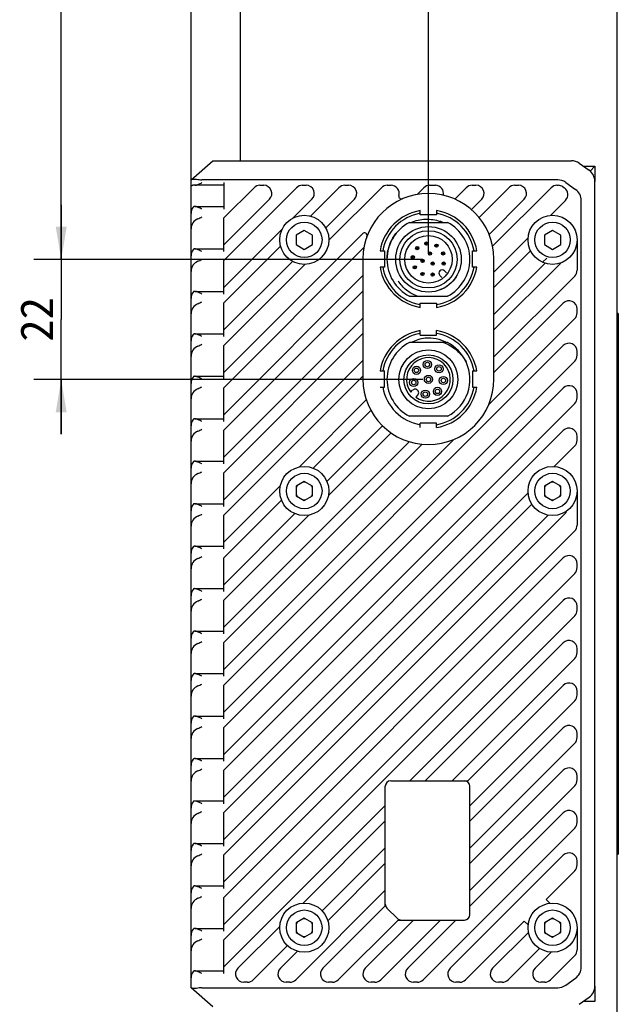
# Model space of a CAD drawing. Header units: millimetres. Extents: x 105 to 512, y 99 to 374.
# Tile 8 of 9: x 378 to 433, y 188 to 278. Entities that reach past the tile are written whole.
import ezdxf
from ezdxf.enums import TextEntityAlignment as Align

# ---------------------------------------------------------------- set-up
doc = ezdxf.new("R2010")
doc.units = ezdxf.units.MM
doc.header["$LTSCALE"] = 32.67
doc.layers.get('0').update_dxf_attribs({"linetype": 'CONTINUOUS'})
doc.layers.add('00_COMPONENTS', color=7, linetype='CONTINUOUS')
doc.layers.add('51__DRAFT_DIMS', color=7, linetype='CONTINUOUS')
doc.styles.get("Standard").update_dxf_attribs({"font": 'simfang.ttf'})
doc.dimstyles.new('DIMSTYLE_1', dxfattribs={"dimtxt": 3, "dimasz": 3, "dimexe": 2.5, "dimexo": 0.5, "dimgap": 0.75, "dimtad": 1, "dimlfac": 2, "dimdsep": 46, "dimtxsty": 'STANDARD', "dimblk": '_FILLED', "dimblk1": '_FILLED', "dimblk2": '_FILLED', "dimcen": 0.09, "dimclrt": 3, "dimazin": 2, "dimtp": 0.3, "dimtm": 0.3, "dimtfac": 1, "dimtofl": 0, "dimtmove": 0, "dimatfit": 3, "dimldrblk": '_FILLED', "dimfxl": 1, "dimtolj": 1, "dimarcsym": 0})
doc.dimstyles.new('DIMSTYLE_3', dxfattribs={"dimtxt": 3, "dimasz": 3, "dimexe": 2.5, "dimexo": 0.5, "dimgap": 0.75, "dimtad": 1, "dimlfac": 2, "dimdsep": 46, "dimtxsty": 'STANDARD', "dimblk": '_FILLED', "dimblk1": '_FILLED', "dimblk2": '_FILLED', "dimcen": 0.09, "dimclrt": 3, "dimazin": 2, "dimtp": 0.2, "dimtm": 0.2, "dimtfac": 1, "dimtofl": 0, "dimtmove": 0, "dimatfit": 3, "dimldrblk": '_FILLED', "dimfxl": 1, "dimtolj": 1, "dimarcsym": 0})
doc.dimstyles.new('DIMSTYLE_5', dxfattribs={"dimtxt": 3, "dimasz": 3, "dimexe": 2.5, "dimexo": 0.5, "dimgap": 0.75, "dimtad": 1, "dimlfac": 2, "dimdsep": 46, "dimtxsty": 'STANDARD', "dimblk": '_FILLED', "dimblk1": '_FILLED', "dimblk2": '_FILLED', "dimcen": 0.09, "dimclrt": 3, "dimazin": 2, "dimtp": 0.5, "dimtm": 0.5, "dimtfac": 1, "dimtofl": 0, "dimtmove": 0, "dimatfit": 3, "dimldrblk": '_FILLED', "dimfxl": 1, "dimtolj": 1, "dimarcsym": 0})

# ---------------------------------------------------------------- blocks, each defined once
blk = doc.blocks.new('_FILLED')
at = {"color": 0, "linetype": 'ByBlock'}
blk.add_solid([(0, 0), (-1, 0.167), (-1, -0.167)], dxfattribs=at)
blk = doc.blocks.new('*D10')
at = {"layer": '51__DRAFT_DIMS', "color": 4}
for p, q in [((393.502, 263.472), (393.502, 364.886)), ((415.252, 256.983), (415.252, 364.886)), ((393.502, 362.386), (404.377, 362.386)), ((415.252, 362.386), (404.377, 362.386))]:
    blk.add_line(p, q, dxfattribs=at)
at = {"layer": '51__DRAFT_DIMS', "color": 4, "xscale": 3, "yscale": 3, "zscale": 3, "rotation": 180}
blk.add_blockref('_FILLED', (393.502, 362.386), dxfattribs=at)
at = {"layer": '51__DRAFT_DIMS', "color": 4, "xscale": 3, "yscale": 3, "zscale": 3}
blk.add_blockref('_FILLED', (415.252, 362.386), dxfattribs=at)
at = {"layer": '51__DRAFT_DIMS', "color": 3}
blk.add_text('43.5', height=3, dxfattribs=at).set_placement((404.377, 363.136), align=Align.CENTER)
blk = doc.blocks.new('*D11')
at = {"layer": '51__DRAFT_DIMS', "color": 4}
for p, q in [((398.824, 354.283), (379.107, 354.283)), ((381.607, 354.283), (381.607, 305.383)), ((381.607, 256.483), (381.607, 305.383)), ((414.752, 256.483), (379.107, 256.483))]:
    blk.add_line(p, q, dxfattribs=at)
at = {"layer": '51__DRAFT_DIMS', "color": 4, "xscale": 3, "yscale": 3, "zscale": 3}
for p, rotation in [((381.607, 354.283), 90), ((381.607, 256.483), 270)]:
    blk.add_blockref('_FILLED', p, dxfattribs=dict(at, rotation=rotation))
at = {"layer": '51__DRAFT_DIMS', "color": 3}
blk.add_text('195.6', height=3, rotation=90, dxfattribs=at).set_placement((380.857, 305.383), align=Align.CENTER)
blk = doc.blocks.new('*D12')
at = {"layer": '51__DRAFT_DIMS', "color": 4}
for p, q in [((381.6, 256.483), (381.6, 261.483)), ((381.6, 261.483), (381.6, 250.983)), ((414.752, 256.483), (379.1, 256.483)), ((381.6, 240.483), (381.6, 250.983)), ((414.752, 245.483), (379.1, 245.483)), ((381.6, 245.483), (381.6, 240.483))]:
    blk.add_line(p, q, dxfattribs=at)
at = {"layer": '51__DRAFT_DIMS', "color": 4, "xscale": 3, "yscale": 3, "zscale": 3}
for p, rotation in [((381.6, 256.483), 270), ((381.6, 245.483), 90)]:
    blk.add_blockref('_FILLED', p, dxfattribs=dict(at, rotation=rotation))
at = {"layer": '51__DRAFT_DIMS', "color": 3}
blk.add_text('22', height=3, rotation=90, dxfattribs=at).set_placement((380.85, 250.983), align=Align.CENTER)

msp = doc.modelspace()

# ---------------------------------------------------------------- linework, layer by layer
at = {"layer": '00_COMPONENTS', "color": 7}
for p, q in [((398.0021, 348.8811), (398.0021, 265.5147)), ((432.5021, 348.8811), (432.5021, 104.6483)), ((393.5021, 263.7647), (395.5021, 265.5147)), ((395.5021, 265.5147), (428.3515, 265.5147)), ((429.0781, 265.2819), (429.9786, 264.6386)), ((429.4521, 265.0147), (430.5021, 265.0147)), ((430.5021, 265.0147), (430.5021, 263.6214)), ((393.5021, 189.7647), (393.5021, 263.7647)), ((427.1015, 263.7647), (394.5021, 263.7647)), ((396.5021, 263.5147), (396.5021, 261.0798)), ((427.8281, 263.5319), (428.7286, 262.8886)), ((430.5021, 189.908), (430.5021, 263.6214)), ((396.5021, 263.2647), (393.6483, 263.2647)), ((399.2716, 263.045), (396.5021, 260.2756)), ((403.1616, 263.045), (396.5021, 256.3856)), ((399.8019, 263.2647), (400.1554, 263.2647)), ((403.6919, 263.2647), (404.0454, 263.2647)), ((407.0516, 263.045), (404.4477, 260.4411)), ((410.9416, 263.045), (406.1268, 258.2303)), ((407.5819, 263.2647), (407.9354, 263.2647)), ((411.4719, 263.2647), (411.8254, 263.2647)), ((414.8316, 263.045), (414.21, 262.4235)), ((415.3619, 263.2647), (415.8852, 263.2647)), ((418.7216, 263.045), (417.6786, 262.0021)), ((419.2519, 263.2647), (419.6054, 263.2647)), ((422.6116, 263.045), (419.889, 260.3225)), ((426.5016, 263.045), (421.1376, 257.6811)), ((423.1419, 263.2647), (423.4954, 263.2647)), ((427.0319, 263.2647), (427.1406, 263.2647)), ((427.5708, 263.1291), (427.7148, 263.0282)), ((400.6858, 261.9844), (396.5021, 257.8007)), ((404.5758, 261.9844), (402.8662, 260.2748)), ((408.4658, 261.9844), (405.8421, 259.3607)), ((420.1358, 261.9844), (419.1916, 261.0402)), ((424.0258, 261.9844), (420.8119, 258.7705)), ((426.4381, 260.5067), (427.8149, 261.8835)), ((429.2521, 191.658), (429.2521, 261.8714)), ((393.8407, 261.3298), (396.5021, 261.3298)), ((414.5021, 260.5518), (414.5021, 260.9518)), ((416.0021, 260.9518), (416.0021, 260.5518)), ((396.5021, 257.1898), (396.5021, 260.2756)), ((413.5058, 259.8582), (416.9983, 259.8582)), ((416.0021, 260.5518), (414.5021, 260.5518)), ((401.867, 259.2756), (396.5021, 253.9107)), ((403.8771, 259.1307), (403.1271, 258.6977)), ((404.6271, 258.6977), (403.8771, 259.1307)), ((426.6271, 259.1307), (425.8771, 258.6977)), ((427.3771, 258.6977), (426.6271, 259.1307)), ((409.2032, 258.8318), (396.5021, 246.1307)), ((403.1271, 258.6977), (403.1271, 257.8317)), ((404.6271, 257.8317), (404.6271, 258.6977)), ((421.2521, 255.3207), (424.385, 258.4536)), ((425.8771, 258.6977), (425.8771, 257.8317)), ((427.3771, 257.8317), (427.3771, 258.6977)), ((428.8771, 258.2647), (428.8771, 255.4764)), ((393.8407, 257.4398), (396.5021, 257.4398)), ((401.7006, 257.6941), (396.5021, 252.4956)), ((409.3433, 257.5567), (396.5021, 244.7156)), ((403.1271, 257.8317), (403.8771, 257.3987)), ((403.8771, 257.3987), (404.6271, 257.8317)), ((410.815, 257.2647), (411.215, 257.2647)), ((411.215, 257.2647), (411.215, 255.7647)), ((419.2892, 255.7647), (419.2892, 257.2647)), ((419.2892, 257.2647), (419.6892, 257.2647)), ((424.6114, 257.2649), (421.2521, 253.9056)), ((425.8771, 257.8317), (426.6271, 257.3987)), ((426.6271, 257.3987), (427.3771, 257.8317)), ((396.5021, 253.2998), (396.5021, 256.3856)), ((402.7811, 256.2997), (396.5021, 250.0207)), ((409.2521, 256.5147), (409.2521, 245.5147)), ((421.2521, 245.5147), (421.2521, 256.5147)), ((427.3814, 256.1449), (421.2521, 250.0156)), ((403.9115, 256.015), (396.5021, 248.6056)), ((411.215, 255.7647), (410.815, 255.7647)), ((416.7193, 255.4402), (416.9161, 255.2435)), ((419.6892, 255.7647), (419.2892, 255.7647)), ((421.2521, 251.4307), (425.9427, 256.1213)), ((409.2521, 254.9907), (396.5021, 242.2407)), ((416.4918, 254.8193), (416.2951, 255.016)), ((421.2521, 247.5407), (428.6574, 254.946)), ((393.8407, 253.5498), (396.5021, 253.5498)), ((409.2521, 253.5756), (396.5021, 240.8256)), ((416.3049, 253.674), (416.3005, 253.6859)), ((418.1596, 254.0601), (418.1712, 254.0504)), ((413.5058, 253.1082), (416.9983, 253.1082)), ((396.5021, 249.4098), (396.5021, 252.4956)), ((414.5021, 252.0776), (414.5021, 252.4776)), ((414.5021, 252.4776), (416.0021, 252.4776)), ((416.0021, 252.4776), (416.0021, 252.0776)), ((427.5968, 252.4702), (421.2521, 246.1256)), ((428.8771, 251.5864), (428.8771, 251.9399)), ((409.2521, 251.1007), (396.5021, 238.3507)), ((420.7776, 243.1762), (428.6574, 251.056)), ((432.6521, 251.5145), (432.5021, 251.5145)), ((432.6521, 251.5145), (432.6521, 202.0146)), ((414.5021, 249.5518), (414.5021, 249.9518)), ((416.0021, 249.5518), (416.0021, 249.9518)), ((393.8407, 249.6598), (396.5021, 249.6598)), ((409.2521, 249.6856), (396.5021, 236.9356)), ((414.5021, 249.5518), (416.0021, 249.5518)), ((396.5021, 245.5198), (396.5021, 248.6056)), ((427.5968, 248.5802), (396.5021, 217.4856)), ((416.9983, 248.8582), (413.5058, 248.8582)), ((428.8771, 247.6964), (428.8771, 248.0499)), ((409.2521, 247.2107), (396.5021, 234.4607)), ((396.5021, 215.0107), (428.6574, 247.166)), ((410.815, 246.2647), (411.215, 246.2647)), ((411.215, 244.7647), (411.215, 246.2647)), ((419.2892, 246.2647), (419.2892, 244.7647)), ((419.2892, 246.2647), (419.6892, 246.2647)), ((393.8407, 245.7698), (396.5021, 245.7698)), ((409.2521, 245.7956), (396.5021, 233.0456)), ((396.5021, 241.6298), (396.5021, 244.7156)), ((427.5968, 244.6902), (396.5021, 213.5956)), ((410.815, 244.7647), (411.215, 244.7647)), ((413.6269, 244.3176), (413.8025, 244.4933)), ((419.2892, 244.7647), (419.6892, 244.7647)), ((403.3935, 237.4621), (409.5572, 243.6258)), ((414.2621, 244.0336), (414.0865, 243.858)), ((428.8771, 243.8064), (428.8771, 244.1599)), ((396.5021, 211.1207), (428.6574, 243.276)), ((409.9859, 242.6394), (404.7038, 237.3573)), ((393.8407, 241.8798), (396.5021, 241.8798)), ((416.9983, 242.1082), (413.5058, 242.1082)), ((396.5021, 237.7398), (396.5021, 240.8256)), ((427.5968, 240.8002), (396.5021, 209.7056)), ((405.9533, 236.1319), (411.0517, 241.2303)), ((414.5021, 241.0776), (414.5021, 241.4776)), ((416.0021, 241.4776), (414.5021, 241.4776)), ((416.0021, 241.0776), (416.0021, 241.4776)), ((396.5021, 218.9007), (417.5906, 239.9891)), ((411.8258, 240.5892), (406.089, 234.8525)), ((428.8771, 239.9164), (428.8771, 240.2699)), ((396.5021, 222.7907), (413.4905, 239.7791)), ((414.6696, 239.543), (396.5021, 221.3756)), ((426.7808, 237.5094), (428.6574, 239.386)), ((393.8407, 237.9898), (396.5021, 237.9898)), ((396.5021, 233.8498), (396.5021, 236.9356)), ((396.5021, 230.5707), (401.6797, 235.7483)), ((403.8771, 236.1307), (403.1271, 235.6977)), ((403.1271, 235.6977), (403.1271, 234.8317)), ((404.6271, 235.6977), (403.8771, 236.1307)), ((404.6271, 234.8317), (404.6271, 235.6977)), ((426.6271, 236.1307), (425.8771, 235.6977)), ((425.8771, 235.6977), (425.8771, 234.8317)), ((427.3771, 235.6977), (426.6271, 236.1307)), ((427.3771, 234.8317), (427.3771, 235.6977)), ((396.5021, 207.2307), (424.3824, 235.1109)), ((403.1271, 234.8317), (403.8771, 234.3987)), ((403.8771, 234.3987), (404.6271, 234.8317)), ((425.8771, 234.8317), (426.6271, 234.3987)), ((426.6271, 234.3987), (427.3771, 234.8317)), ((428.8771, 235.2647), (428.8771, 232.1364)), ((393.8407, 234.0998), (396.5021, 234.0998)), ((401.7845, 234.438), (396.5021, 229.1556)), ((424.7345, 234.0479), (396.5021, 205.8156)), ((427.8332, 233.2566), (396.5021, 201.9256)), ((396.5021, 226.6807), (403.0099, 233.1885)), ((396.5021, 203.3407), (426.2143, 233.0529)), ((404.2893, 233.0528), (396.5021, 225.2656)), ((396.5021, 229.9598), (396.5021, 233.0456)), ((427.8332, 233.3652), (427.8332, 233.2566)), ((396.5021, 199.4507), (428.6574, 231.606)), ((393.8407, 230.2098), (396.5021, 230.2098)), ((396.5021, 226.0698), (396.5021, 229.1556)), ((427.5968, 229.1302), (396.5021, 198.0356)), ((428.8771, 228.2464), (428.8771, 228.5999)), ((396.5021, 195.5607), (428.6574, 227.716)), ((393.8407, 226.3198), (396.5021, 226.3198)), ((396.5021, 222.1798), (396.5021, 225.2656)), ((427.5968, 225.2402), (396.5021, 194.1456)), ((428.8771, 224.3564), (428.8771, 224.7099)), ((413.5461, 208.7147), (428.6574, 223.826)), ((393.8407, 222.4298), (396.5021, 222.4298)), ((396.5021, 218.2898), (396.5021, 221.3756)), ((427.5968, 221.3502), (414.9612, 208.7147)), ((428.8771, 220.4664), (428.8771, 220.8199)), ((417.4361, 208.7147), (428.6574, 219.936)), ((393.8407, 218.5398), (396.5021, 218.5398)), ((396.5021, 214.3998), (396.5021, 217.4856)), ((418.8512, 208.7147), (427.5968, 217.4602)), ((428.8771, 216.5764), (428.8771, 216.9299)), ((419.0521, 206.4407), (428.6574, 216.046)), ((393.8407, 214.6498), (396.5021, 214.6498)), ((396.5021, 210.5098), (396.5021, 213.5956)), ((427.5968, 213.5702), (419.0521, 205.0256)), ((428.8771, 212.6864), (428.8771, 213.0399)), ((419.0521, 202.5507), (428.6574, 212.156)), ((393.8407, 210.7598), (396.5021, 210.7598)), ((396.5021, 206.6198), (396.5021, 209.7056)), ((427.5968, 209.6802), (419.0521, 201.1356)), ((411.8021, 208.7147), (418.8512, 208.7147)), ((428.8771, 208.7964), (428.8771, 209.1499)), ((411.3021, 197.2756), (411.3021, 208.2147)), ((419.0521, 198.6607), (428.6574, 208.266)), ((419.0521, 196.4647), (419.0521, 208.2147)), ((393.8407, 206.8698), (396.5021, 206.8698)), ((396.5021, 191.6707), (411.3021, 206.4707)), ((396.5021, 202.7298), (396.5021, 205.8156)), ((419.0521, 197.2456), (427.5968, 205.7902)), ((411.3021, 205.0556), (403.7581, 197.5115)), ((428.8771, 204.9064), (428.8771, 205.2599)), ((414.7658, 190.4844), (428.6574, 204.376)), ((393.8407, 202.9798), (396.5021, 202.9798)), ((405.5217, 196.8002), (411.3021, 202.5807)), ((396.5021, 198.8398), (396.5021, 201.9256)), ((406.0358, 195.8992), (411.3021, 201.1656)), ((417.2416, 191.545), (427.5968, 201.9002)), ((428.8771, 201.0164), (428.8771, 201.3699)), ((432.5021, 202.0146), (432.6521, 202.0146)), ((426.026, 197.8546), (428.6574, 200.486)), ((393.8407, 199.0898), (396.5021, 199.0898)), ((403.0958, 190.4844), (411.3021, 198.6907)), ((396.5021, 194.9498), (396.5021, 198.0356)), ((426.3795, 197.501), (426.026, 197.8546)), ((411.3021, 197.2756), (405.5716, 191.545)), ((412.4056, 196.1111), (411.4485, 197.0682)), ((403.8771, 196.1307), (403.1271, 195.6977)), ((404.6271, 195.6977), (403.8771, 196.1307)), ((406.9858, 190.4844), (412.4661, 195.9647)), ((413.8812, 195.9647), (409.4616, 191.545)), ((410.8758, 190.4844), (416.3561, 195.9647)), ((412.4661, 195.9647), (418.5521, 195.9647)), ((413.3516, 191.545), (417.7712, 195.9647)), ((418.6558, 190.4844), (424.0372, 195.8658)), ((424.0372, 195.8658), (424.3908, 195.5122)), ((426.6271, 196.1307), (425.8771, 195.6977)), ((427.3771, 195.6977), (426.6271, 196.1307)), ((393.8407, 195.1998), (396.5021, 195.1998)), ((397.7916, 191.545), (401.6302, 195.3837)), ((403.1271, 195.6977), (403.1271, 194.8317)), ((403.1271, 194.8317), (403.8771, 194.3987)), ((403.8771, 194.3987), (404.6271, 194.8317)), ((404.6271, 194.8317), (404.6271, 195.6977)), ((421.1316, 191.545), (424.419, 194.8325)), ((425.8771, 195.6977), (425.8771, 194.8317)), ((425.8771, 194.8317), (426.6271, 194.3987)), ((426.6271, 194.3987), (427.3771, 194.8317)), ((427.3771, 194.8317), (427.3771, 195.6977)), ((428.8771, 195.2647), (428.8771, 193.2364)), ((396.5021, 191.0598), (396.5021, 194.1456)), ((399.2058, 190.4844), (402.3415, 193.6201)), ((403.2426, 193.106), (401.6816, 191.545)), ((422.5458, 190.4844), (425.4245, 193.3631)), ((425.0216, 191.545), (426.4951, 193.0186)), ((426.4358, 190.4844), (428.6574, 192.706)), ((393.8407, 191.3098), (396.5021, 191.3098)), ((427.8281, 189.9975), (428.7286, 190.6408)), ((395.5021, 188.0147), (393.5021, 189.7647)), ((394.5021, 189.7647), (427.1015, 189.7647)), ((398.6754, 190.2647), (398.3219, 190.2647)), ((402.5654, 190.2647), (402.2119, 190.2647)), ((406.4554, 190.2647), (406.1019, 190.2647)), ((410.3454, 190.2647), (409.9919, 190.2647)), ((414.2354, 190.2647), (413.8819, 190.2647)), ((418.1254, 190.2647), (417.7719, 190.2647)), ((422.0154, 190.2647), (421.6619, 190.2647)), ((425.9054, 190.2647), (425.5519, 190.2647)), ((430.5021, 189.908), (430.5021, 188.5147)), ((429.0781, 188.2475), (429.9786, 188.8908)), ((430.5021, 188.5147), (429.4521, 188.5147))]:
    msp.add_line(p, q, dxfattribs=at)
at = {"layer": '00_COMPONENTS', "color": 4}
for p, q in [((430.0614, 264.574), (430.5021, 265.0147)), ((425.7014, 256.214), (426.0899, 256.6025)), ((410.8353, 246.2647), (410.8353, 246.2489))]:
    msp.add_line(p, q, dxfattribs=at)
at = {"layer": '00_COMPONENTS', "color": 7}
for centre, radius in [((403.8771, 258.2647), 2.25), ((403.8771, 258.2647), 1.6225), ((426.6271, 258.2647), 2.25), ((426.6271, 258.2647), 1.6225), ((415.2521, 256.4832), 3), ((415.2521, 256.4832), 2.625), ((415.2521, 256.4832), 2.175), ((415.066, 257.9212), 0.15), ((415.066, 257.9212), 0.0634), ((414.2268, 257.5085), 0.15), ((414.2268, 257.5085), 0.0634), ((415.3944, 257.0145), 0.15), ((415.3944, 257.0145), 0.0634), ((415.9826, 257.7358), 0.15), ((415.9826, 257.7358), 0.0634), ((416.5953, 257.0293), 0.15), ((416.5953, 257.0293), 0.0634), ((413.8141, 256.6693), 0.15), ((413.8141, 256.6693), 0.0634), ((414.7208, 256.3409), 0.15), ((414.7208, 256.3409), 0.0634), ((415.641, 256.0943), 0.15), ((415.641, 256.0943), 0.0634), ((416.6494, 256.0957), 0.15), ((416.6494, 256.0957), 0.0634), ((413.9995, 255.7527), 0.15), ((413.9995, 255.7527), 0.0634), ((414.706, 255.14), 0.15), ((415.6396, 255.086), 0.15), ((414.706, 255.14), 0.0634), ((415.6396, 255.086), 0.0634), ((415.2521, 245.4832), 2.7), ((415.2521, 245.4832), 2.25), ((415.1562, 246.8549), 0.375), ((414.154, 246.3107), 0.375), ((414.154, 246.3107), 0.205), ((415.1562, 246.8549), 0.205), ((416.2244, 246.4555), 0.375), ((416.2244, 246.4555), 0.205), ((413.9071, 245.1973), 0.375), ((413.9071, 245.1973), 0.205), ((415.2521, 245.4832), 0.375), ((415.2521, 245.4832), 0.205), ((416.6237, 245.3873), 0.375), ((416.6237, 245.3873), 0.205), ((414.9662, 244.1383), 0.375), ((416.0796, 244.3851), 0.375), ((416.0796, 244.3851), 0.205), ((414.9662, 244.1383), 0.205), ((403.8771, 235.2647), 2.25), ((426.6271, 235.2647), 2.25), ((403.8771, 235.2647), 1.6225), ((426.6271, 235.2647), 1.6225), ((403.8771, 195.2647), 2.25), ((426.6271, 195.2647), 2.25), ((403.8771, 195.2647), 1.6225), ((426.6271, 195.2647), 1.6225)]:
    msp.add_circle(centre, radius, dxfattribs=at)
for centre, radius, start, end in [((428.3515, 264.2647), 1.25, 54.462322, 90), ((429.2521, 263.6214), 1.25, 0, 54.462322), ((427.1015, 262.5147), 1.25, 54.462322, 90), ((399.8019, 262.5147), 0.75, 90, 135), ((400.1554, 262.5147), 0.75, 315, 90), ((403.6919, 262.5147), 0.75, 90, 135), ((404.0454, 262.5147), 0.75, 315, 90), ((407.5819, 262.5147), 0.75, 90, 135), ((407.9354, 262.5147), 0.75, 315, 90), ((415.2521, 256.5147), 6, 0, 180), ((411.4719, 262.5147), 0.75, 90, 135), ((411.8254, 262.5147), 0.75, 345.268609, 90), ((415.3619, 262.5147), 0.75, 90, 135), ((415.8852, 262.5147), 0.75, 347.866101, 90), ((419.2519, 262.5147), 0.75, 90, 135), ((419.6054, 262.5147), 0.75, 315, 90), ((423.1419, 262.5147), 0.75, 90, 135), ((423.4954, 262.5147), 0.75, 315, 90), ((427.0319, 262.5147), 0.75, 90, 135), ((427.1406, 262.5147), 0.75, 55, 90), ((427.2846, 262.4139), 0.75, 315, 55), ((428.0021, 261.8714), 1.25, 0, 54.462322), ((412.7926, 262.2604), 0.25, 165.268609, 293.17401), ((415.2521, 256.5147), 4.5, 99.594005, 170.405913), ((415.2521, 256.5147), 4.25, 100.164193, 169.835727), ((415.2521, 256.5147), 4.5, 9.59411, 80.405895), ((415.2521, 256.5147), 4.25, 10.16429, 79.835724), ((415.2521, 256.4832), 3.8, 117.357326, 242.642674), ((415.121, 256.5466), 3.6199, 66.183189, 70.633776), ((415.2521, 256.4832), 3.8, 297.357326, 62.642674), ((409.38, 258.6551), 0.25, 339.973282, 135), ((415.2521, 256.5147), 4.5, 189.593825, 260.405941), ((415.2521, 256.5147), 4.25, 190.164028, 259.83573), ((415.2521, 256.5147), 4.5, 279.594287, 350.405858), ((415.2521, 256.5147), 4.25, 280.164454, 349.835714), ((416.5072, 255.2281), 0.3, 45, 225), ((428.1271, 255.4764), 0.75, 315, 360), ((415.2378, 256.4597), 3.7442, 242.676068, 243.525082), ((415.3091, 256.4107), 3.6875, 296.416312, 297.085618), ((428.1271, 251.9399), 0.75, 0, 135), ((428.1271, 251.5864), 0.75, 315, 360), ((415.2521, 245.5147), 4.5, 99.594005, 170.405913), ((415.2521, 245.5147), 4.5, 9.59411, 80.405894), ((415.2521, 245.5147), 4.25, 100.164193, 169.835728), ((415.2521, 245.5126), 3.7478, 63.211967, 94.580823), ((415.2521, 245.5147), 4.25, 10.16429, 79.835724), ((415.2521, 245.4832), 3.8, 117.357326, 242.642674), ((415.2521, 245.4832), 3.8, 25.06638, 62.642674), ((428.1271, 248.0499), 0.75, 0, 135), ((415.2521, 245.4832), 2, 234.352035, 215.647965), ((428.1271, 247.6964), 0.75, 315, 360), ((415.2521, 245.4832), 3.8, 297.357326, 24.862006), ((415.2521, 245.5147), 6, 180, 360), ((415.2521, 245.5147), 4.25, 190.164026, 259.83573), ((414.0323, 244.2635), 0.325, 314.999999, 135), ((415.2521, 245.5147), 4.5, 279.594285, 350.405859), ((415.2521, 245.5147), 4.25, 280.164452, 349.835714), ((428.1271, 244.1599), 0.75, 0, 135), ((428.1271, 243.8064), 0.75, 315, 360), ((428.1271, 240.2699), 0.75, 0, 135), ((428.1271, 239.9164), 0.75, 315, 360), ((403.8771, 235.2647), 0.8, 140.364135, 159.635865), ((403.8771, 235.2647), 0.8, 80.364135, 99.635865), ((403.8771, 235.2647), 0.8, 20.364135, 39.635865), ((426.6271, 235.2647), 0.8, 140.364135, 159.635865), ((426.6271, 235.2647), 0.8, 80.364135, 99.635865), ((426.6271, 235.2647), 0.8, 20.364135, 39.635865), ((403.8771, 235.2647), 0.8, 200.364135, 219.635865), ((403.8771, 235.2647), 0.8, 320.364135, 339.635865), ((426.6271, 235.2647), 0.8, 200.364135, 219.635865), ((426.6271, 235.2647), 0.8, 320.364135, 339.635865), ((403.8771, 235.2647), 0.8, 260.364135, 279.635865), ((426.6271, 235.2647), 0.8, 260.364135, 279.635865), ((428.1271, 232.1364), 0.75, 315, 360), ((428.1271, 228.5999), 0.75, 0, 135), ((428.1271, 228.2464), 0.75, 315, 360), ((428.1271, 224.7099), 0.75, 0, 135), ((428.1271, 224.3564), 0.75, 315, 360), ((428.1271, 220.8199), 0.75, 0, 135), ((428.1271, 220.4664), 0.75, 315, 360), ((428.1271, 216.9299), 0.75, 0, 135), ((428.1271, 216.5764), 0.75, 315, 360), ((428.1271, 213.0399), 0.75, 0, 135), ((428.1271, 212.6864), 0.75, 315, 360), ((428.1271, 209.1499), 0.75, 0, 135), ((411.8021, 208.2147), 0.5, 90, 180), ((418.5521, 208.2147), 0.5, 0, 90), ((428.1271, 208.7964), 0.75, 315, 360), ((428.1271, 205.2599), 0.75, 0, 135), ((428.1271, 204.9064), 0.75, 315, 360), ((428.1271, 201.3699), 0.75, 0, 135), ((428.1271, 201.0164), 0.75, 315, 360), ((411.8021, 197.4218), 0.5, 180, 225), ((403.8771, 195.2647), 0.8, 140.364135, 159.635865), ((403.8771, 195.2647), 0.8, 80.364135, 99.635865), ((403.8771, 195.2647), 0.8, 20.364135, 39.635865), ((412.7592, 196.4647), 0.5, 225, 270), ((418.5521, 196.4647), 0.5, 270, 360), ((426.6271, 195.2647), 0.8, 140.364135, 159.635865), ((426.6271, 195.2647), 0.8, 80.364135, 99.635865), ((426.6271, 195.2647), 0.8, 20.364135, 39.635865), ((403.8771, 195.2647), 0.8, 200.364135, 219.635865), ((403.8771, 195.2647), 0.8, 320.364135, 339.635865), ((426.6271, 195.2647), 0.8, 200.364135, 219.635865), ((426.6271, 195.2647), 0.8, 320.364135, 339.635865), ((403.8771, 195.2647), 0.8, 260.364135, 279.635865), ((426.6271, 195.2647), 0.8, 260.364135, 279.635865), ((428.1271, 193.2364), 0.75, 315, 360), ((398.3219, 191.0147), 0.75, 135, 270), ((402.2119, 191.0147), 0.75, 135, 270), ((406.1019, 191.0147), 0.75, 135, 270), ((409.9919, 191.0147), 0.75, 135, 270), ((413.8819, 191.0147), 0.75, 135, 270), ((417.7719, 191.0147), 0.75, 135, 270), ((421.6619, 191.0147), 0.75, 135, 270), ((425.5519, 191.0147), 0.75, 135, 270), ((428.0021, 191.658), 1.25, 305.537678, 360), ((398.6754, 191.0147), 0.75, 270, 315), ((402.5654, 191.0147), 0.75, 270, 315), ((406.4554, 191.0147), 0.75, 270, 315), ((410.3454, 191.0147), 0.75, 270, 315), ((414.2354, 191.0147), 0.75, 270, 315), ((418.1254, 191.0147), 0.75, 270, 315), ((422.0154, 191.0147), 0.75, 270, 315), ((425.9054, 191.0147), 0.75, 270, 315), ((427.1015, 191.0147), 1.25, 270, 305.537678), ((429.2521, 189.908), 1.25, 305.537678, 360)]:
    msp.add_arc(centre, radius, start, end, dxfattribs=at)
for centre, major_axis, ratio, start_param, end_param in [((394.5021, 264.4647), (1, 0), 0.7, -1.8206395, -1.5707963), ((394.5021, 260.6834), (0, 1), 1, 0.9603621, 1.5707963), ((394.5021, 259.2683), (1, 0), 1, 1.9558542, 3.1415927), ((394.5021, 256.7934), (1, 0), 1, 2.5311584, 3.1415927), ((394.5021, 255.3783), (1, 0), 1, 1.9558542, 3.1415927), ((394.5021, 252.9034), (1, 0), 1, 2.5311584, 3.1415927), ((394.5021, 251.4883), (0, 1), 1, 0.3850579, 1.5707963), ((394.5021, 249.0134), (1, 0), 1, 2.5311584, 3.1415927), ((394.5021, 247.5983), (1, 0), 1, 1.9558542, 3.1415927), ((394.5021, 245.1234), (0, 1), 1, 0.9603621, 1.5707963), ((394.5021, 243.7083), (1, 0), 1, 1.9558542, 3.1415927), ((394.5021, 241.2334), (0, 1), 1, 0.9603621, 1.5707963), ((394.5021, 239.8183), (0, 1), 1, 0.3850579, 1.5707963), ((394.5021, 237.3434), (1, 0), 1, 2.5311584, 3.1415927), ((394.5021, 235.9283), (1, 0), 1, 1.9558542, 3.1415927), ((394.5021, 233.4534), (0, 1), 1, 0.9603621, 1.5707963), ((394.5021, 232.0383), (1, 0), 1, 1.9558542, 3.1415927), ((394.5021, 229.5634), (1, 0), 1, 2.5311584, 3.1415927), ((394.5021, 228.1483), (1, 0), 1, 1.9558542, 3.1415927), ((394.5021, 225.6734), (1, 0), 1, 2.5311584, 3.1415927), ((394.5021, 224.2583), (0, 1), 1, 0.3850579, 1.5707963), ((394.5021, 221.7834), (0, 1), 1, 0.9603621, 1.5707963), ((394.5021, 220.3683), (0, 1), 1, 0.3850579, 1.5707963), ((394.5021, 217.8934), (1, 0), 1, 2.5311584, 3.1415927), ((394.5021, 216.4783), (1, 0), 1, 1.9558542, 3.1415927), ((394.5021, 214.0034), (1, 0), 1, 2.5311584, 3.1415927), ((394.5021, 212.5883), (1, 0), 1, 1.9558542, 3.1415927), ((394.5021, 210.1134), (0, 1), 1, 0.9603621, 1.5707963), ((394.5021, 208.6983), (0, 1), 1, 0.3850579, 1.5707963), ((394.5021, 206.2234), (1, 0), 1, 2.5311584, 3.1415927), ((394.5021, 204.8083), (0, 1), 1, 0.3850579, 1.5707963), ((394.5021, 202.3334), (1, 0), 1, 2.5311584, 3.1415927), ((394.5021, 200.9183), (1, 0), 1, 1.9558542, 3.1415927), ((394.5021, 198.4434), (1, 0), 1, 2.5311584, 3.1415927), ((394.5021, 197.0283), (1, 0), 1, 1.9558542, 3.1415927), ((394.5021, 194.5534), (1, 0), 1, 2.5311584, 3.1278517), ((394.5021, 194.5534), (0, 1), 1, 1.5570554, 1.5707963), ((394.5021, 193.1383), (1, 0), 1, 1.9558542, 3.1415927), ((394.5021, 190.6634), (1, 0), 1, 2.5311584, 3.1415927), ((394.5021, 189.0647), (1, 0), 0.7, 1.5707963, 1.8206395)]:
    msp.add_ellipse(centre, major_axis=major_axis, ratio=ratio, start_param=start_param, end_param=end_param, dxfattribs=at)
for points, knots in [([(393.5134, 263.7746), (393.5176, 263.7782), (393.528, 263.7854), (393.5558, 263.7995), (393.6038, 263.8145), (393.6759, 263.8272), (393.7659, 263.8338), (393.8716, 263.8332), (394.037, 263.8217), (394.166, 263.8023), (394.2548, 263.7864)], [0, 0, 0, 0, 0.0220958, 0.0500445, 0.1236887, 0.2209436, 0.340922, 0.4818575, 0.6410685, 1, 1, 1, 1]), ([(393.8407, 263.2647), (393.8658, 263.2647), (393.918, 263.2707), (393.9965, 263.2904), (394.0778, 263.3181), (394.1901, 263.3634), (394.3318, 263.4295), (394.4448, 263.4861), (394.5021, 263.5147)], [0, 0, 0, 0, 0.1058343, 0.2200223, 0.341056, 0.4673271, 0.7302126, 1, 1, 1, 1]), ([(393.5021, 263.1185), (393.5021, 263.1302), (393.5031, 263.1523), (393.509, 263.1832), (393.5196, 263.2096), (393.5357, 263.2311), (393.5572, 263.2472), (393.5836, 263.2578), (393.6145, 263.2637), (393.6366, 263.2647), (393.6483, 263.2647)], [0, 0, 0, 0, 0.1467839, 0.2764407, 0.3922171, 0.5000001, 0.607783, 0.7235593, 0.853216, 1, 1, 1, 1]), ([(393.8407, 261.3298), (393.8252, 261.3298), (393.795, 261.3277), (393.7514, 261.3155), (393.7123, 261.2921), (393.6916, 261.2693), (393.6827, 261.2566)], [0, 0, 0, 0, 0.2551292, 0.4994751, 0.7426572, 1, 1, 1, 1]), ([(394.5021, 261.0798), (394.4448, 261.1085), (394.3318, 261.165), (394.1901, 261.2311), (394.0778, 261.2764), (393.9965, 261.3042), (393.918, 261.3239), (393.8658, 261.3298), (393.8407, 261.3298)], [0, 0, 0, 0, 0.2697866, 0.5326718, 0.6589424, 0.7799769, 0.894165, 1, 1, 1, 1]), ([(394.1265, 260.195), (394.1896, 260.2206), (394.3154, 260.2785), (394.4392, 260.3404), (394.5021, 260.3718)], [0, 0, 0, 0, 0.4920265, 1, 1, 1, 1]), ([(413.6484, 259.8585), (413.8573, 259.9497), (414.2927, 260.0945), (414.9743, 260.1846), (415.6607, 260.1469), (416.1063, 260.0371), (416.3213, 259.9617)], [0, 0, 0, 0, 0.2500112, 0.5000082, 0.7500131, 1, 1, 1, 1]), ([(411.4664, 256.4833), (411.4638, 256.9046), (411.6031, 257.7537), (412.0128, 258.5104), (412.2728, 258.842)], [0, 0, 0, 0, 0.500003, 1, 1, 1, 1]), ([(393.8407, 257.4398), (393.8252, 257.4398), (393.795, 257.4377), (393.7514, 257.4255), (393.7123, 257.4021), (393.6916, 257.3793), (393.6827, 257.3666)], [0, 0, 0, 0, 0.2551292, 0.4994751, 0.7426572, 1, 1, 1, 1]), ([(394.5021, 257.1898), (394.4448, 257.2185), (394.3318, 257.275), (394.1901, 257.3411), (394.0778, 257.3864), (393.9965, 257.4142), (393.918, 257.4339), (393.8658, 257.4398), (393.8407, 257.4398)], [0, 0, 0, 0, 0.2697866, 0.5326718, 0.6589424, 0.7799769, 0.894165, 1, 1, 1, 1]), ([(394.1265, 256.305), (394.1896, 256.3306), (394.3154, 256.3885), (394.4392, 256.4504), (394.5021, 256.4818)], [0, 0, 0, 0, 0.4920265, 1, 1, 1, 1]), ([(414.2183, 253.1082), (413.8678, 253.2387), (413.2042, 253.6138), (412.6939, 254.1812), (412.493, 254.4965)], [0, 0, 0, 0, 0.5000468, 1, 1, 1, 1]), ([(417.8565, 254.9943), (417.7701, 254.8458), (417.571, 254.5629), (417.0845, 254.0762), (416.6297, 253.8085), (416.3088, 253.6891)], [0, 0, 0, 0, 0.2504699, 0.5009273, 1, 1, 1, 1]), ([(393.8407, 253.5498), (393.8252, 253.5498), (393.795, 253.5477), (393.7514, 253.5355), (393.7123, 253.5121), (393.6916, 253.4893), (393.6827, 253.4766)], [0, 0, 0, 0, 0.2551292, 0.4994751, 0.7426572, 1, 1, 1, 1]), ([(394.5021, 253.2998), (394.4448, 253.3285), (394.3318, 253.385), (394.1901, 253.4511), (394.0778, 253.4964), (393.9965, 253.5242), (393.918, 253.5439), (393.8658, 253.5498), (393.8407, 253.5498)], [0, 0, 0, 0, 0.2697866, 0.5326718, 0.6589424, 0.7799769, 0.894165, 1, 1, 1, 1]), ([(394.1265, 252.415), (394.1896, 252.4406), (394.3154, 252.4985), (394.4392, 252.5604), (394.5021, 252.5918)], [0, 0, 0, 0, 0.4920265, 1, 1, 1, 1]), ([(393.8407, 249.6598), (393.8252, 249.6598), (393.795, 249.6577), (393.7514, 249.6455), (393.7123, 249.6221), (393.6916, 249.5993), (393.6827, 249.5866)], [0, 0, 0, 0, 0.2551292, 0.4994751, 0.7426572, 1, 1, 1, 1]), ([(394.5021, 249.4098), (394.4448, 249.4385), (394.3318, 249.495), (394.1901, 249.5611), (394.0778, 249.6064), (393.9965, 249.6342), (393.918, 249.6539), (393.8658, 249.6598), (393.8407, 249.6598)], [0, 0, 0, 0, 0.2697866, 0.5326718, 0.6589424, 0.7799769, 0.894165, 1, 1, 1, 1]), ([(414.9528, 249.2485), (414.7304, 249.2224), (414.2893, 249.1304), (413.8716, 248.9611), (413.6727, 248.8582)], [0, 0, 0, 0, 0.5000021, 1, 1, 1, 1]), ([(394.1265, 248.525), (394.1896, 248.5506), (394.3154, 248.6085), (394.4392, 248.6704), (394.5021, 248.7018)], [0, 0, 0, 0, 0.4920265, 1, 1, 1, 1]), ([(416.6272, 248.8581), (416.8472, 248.7827), (417.2737, 248.5886), (417.8459, 248.1824), (418.3329, 247.6772), (418.5906, 247.2862), (418.6999, 247.0809)], [0, 0, 0, 0, 0.2500012, 0.4999872, 0.7499851, 1, 1, 1, 1]), ([(393.8407, 245.7698), (393.8252, 245.7698), (393.795, 245.7677), (393.7514, 245.7555), (393.7123, 245.7321), (393.6916, 245.7093), (393.6827, 245.6966)], [0, 0, 0, 0, 0.2551292, 0.4994751, 0.7426572, 1, 1, 1, 1]), ([(394.5021, 245.5198), (394.4448, 245.5485), (394.3318, 245.605), (394.1901, 245.6711), (394.0778, 245.7164), (393.9965, 245.7442), (393.918, 245.7639), (393.8658, 245.7698), (393.8407, 245.7698)], [0, 0, 0, 0, 0.2697866, 0.5326718, 0.6589424, 0.7799769, 0.894165, 1, 1, 1, 1]), ([(394.1265, 244.635), (394.1896, 244.6606), (394.3154, 244.7185), (394.4392, 244.7804), (394.5021, 244.8118)], [0, 0, 0, 0, 0.4920265, 1, 1, 1, 1]), ([(393.8407, 241.8798), (393.8252, 241.8798), (393.795, 241.8777), (393.7514, 241.8655), (393.7123, 241.8421), (393.6916, 241.8193), (393.6827, 241.8066)], [0, 0, 0, 0, 0.2551292, 0.4994751, 0.7426572, 1, 1, 1, 1]), ([(394.5021, 241.6298), (394.4448, 241.6585), (394.3318, 241.715), (394.1901, 241.7811), (394.0778, 241.8264), (393.9965, 241.8542), (393.918, 241.8739), (393.8658, 241.8798), (393.8407, 241.8798)], [0, 0, 0, 0, 0.2697866, 0.5326718, 0.6589424, 0.7799769, 0.894165, 1, 1, 1, 1]), ([(394.1265, 240.745), (394.1896, 240.7706), (394.3154, 240.8285), (394.4392, 240.8904), (394.5021, 240.9218)], [0, 0, 0, 0, 0.4920265, 1, 1, 1, 1]), ([(393.8407, 237.9898), (393.8252, 237.9898), (393.795, 237.9877), (393.7514, 237.9755), (393.7123, 237.9521), (393.6916, 237.9293), (393.6827, 237.9166)], [0, 0, 0, 0, 0.2551292, 0.4994751, 0.7426572, 1, 1, 1, 1]), ([(394.5021, 237.7398), (394.4448, 237.7685), (394.3318, 237.825), (394.1901, 237.8911), (394.0778, 237.9364), (393.9965, 237.9642), (393.918, 237.9839), (393.8658, 237.9898), (393.8407, 237.9898)], [0, 0, 0, 0, 0.2697866, 0.5326718, 0.6589424, 0.7799769, 0.894165, 1, 1, 1, 1]), ([(394.1265, 236.855), (394.1896, 236.8806), (394.3154, 236.9385), (394.4392, 237.0004), (394.5021, 237.0318)], [0, 0, 0, 0, 0.4920265, 1, 1, 1, 1]), ([(393.8407, 234.0998), (393.8252, 234.0998), (393.795, 234.0977), (393.7514, 234.0855), (393.7123, 234.0621), (393.6916, 234.0393), (393.6827, 234.0266)], [0, 0, 0, 0, 0.2551292, 0.4994751, 0.7426572, 1, 1, 1, 1]), ([(394.5021, 233.8498), (394.4448, 233.8785), (394.3318, 233.935), (394.1901, 234.0011), (394.0778, 234.0464), (393.9965, 234.0742), (393.918, 234.0939), (393.8658, 234.0998), (393.8407, 234.0998)], [0, 0, 0, 0, 0.2697866, 0.5326718, 0.6589424, 0.7799769, 0.894165, 1, 1, 1, 1]), ([(394.1265, 232.965), (394.1896, 232.9906), (394.3154, 233.0485), (394.4392, 233.1104), (394.5021, 233.1418)], [0, 0, 0, 0, 0.4920265, 1, 1, 1, 1]), ([(393.8407, 230.2098), (393.8252, 230.2098), (393.795, 230.2077), (393.7514, 230.1955), (393.7123, 230.1721), (393.6916, 230.1493), (393.6827, 230.1366)], [0, 0, 0, 0, 0.2551292, 0.4994751, 0.7426572, 1, 1, 1, 1]), ([(394.5021, 229.9598), (394.4448, 229.9885), (394.3318, 230.045), (394.1901, 230.1111), (394.0778, 230.1564), (393.9965, 230.1842), (393.918, 230.2039), (393.8658, 230.2098), (393.8407, 230.2098)], [0, 0, 0, 0, 0.2697866, 0.5326718, 0.6589424, 0.7799769, 0.894165, 1, 1, 1, 1]), ([(394.1265, 229.075), (394.1896, 229.1006), (394.3154, 229.1585), (394.4392, 229.2204), (394.5021, 229.2518)], [0, 0, 0, 0, 0.4920265, 1, 1, 1, 1]), ([(393.8407, 226.3198), (393.8252, 226.3198), (393.795, 226.3177), (393.7514, 226.3055), (393.7123, 226.2821), (393.6916, 226.2593), (393.6827, 226.2466)], [0, 0, 0, 0, 0.2551292, 0.4994751, 0.7426572, 1, 1, 1, 1]), ([(394.5021, 226.0698), (394.4448, 226.0985), (394.3318, 226.155), (394.1901, 226.2211), (394.0778, 226.2664), (393.9965, 226.2942), (393.918, 226.3139), (393.8658, 226.3198), (393.8407, 226.3198)], [0, 0, 0, 0, 0.2697866, 0.5326718, 0.6589424, 0.7799769, 0.894165, 1, 1, 1, 1]), ([(394.1265, 225.185), (394.1896, 225.2106), (394.3154, 225.2685), (394.4392, 225.3304), (394.5021, 225.3618)], [0, 0, 0, 0, 0.4920265, 1, 1, 1, 1]), ([(393.8407, 222.4298), (393.8252, 222.4298), (393.795, 222.4277), (393.7514, 222.4155), (393.7123, 222.3921), (393.6916, 222.3693), (393.6827, 222.3566)], [0, 0, 0, 0, 0.2551292, 0.4994751, 0.7426572, 1, 1, 1, 1]), ([(394.5021, 222.1798), (394.4448, 222.2085), (394.3318, 222.265), (394.1901, 222.3311), (394.0778, 222.3764), (393.9965, 222.4042), (393.918, 222.4239), (393.8658, 222.4298), (393.8407, 222.4298)], [0, 0, 0, 0, 0.2697866, 0.5326718, 0.6589424, 0.7799769, 0.894165, 1, 1, 1, 1]), ([(394.1265, 221.295), (394.1896, 221.3206), (394.3154, 221.3785), (394.4392, 221.4404), (394.5021, 221.4718)], [0, 0, 0, 0, 0.4920265, 1, 1, 1, 1]), ([(393.8407, 218.5398), (393.8252, 218.5398), (393.795, 218.5377), (393.7514, 218.5255), (393.7123, 218.5021), (393.6916, 218.4793), (393.6827, 218.4666)], [0, 0, 0, 0, 0.2551292, 0.4994751, 0.7426572, 1, 1, 1, 1]), ([(394.5021, 218.2898), (394.4448, 218.3185), (394.3318, 218.375), (394.1901, 218.4411), (394.0778, 218.4864), (393.9965, 218.5142), (393.918, 218.5339), (393.8658, 218.5398), (393.8407, 218.5398)], [0, 0, 0, 0, 0.2697866, 0.5326718, 0.6589424, 0.7799769, 0.894165, 1, 1, 1, 1]), ([(394.1265, 217.405), (394.1896, 217.4306), (394.3154, 217.4885), (394.4392, 217.5504), (394.5021, 217.5818)], [0, 0, 0, 0, 0.4920265, 1, 1, 1, 1]), ([(393.8407, 214.6498), (393.8252, 214.6498), (393.795, 214.6477), (393.7514, 214.6355), (393.7123, 214.6121), (393.6916, 214.5893), (393.6827, 214.5766)], [0, 0, 0, 0, 0.2551292, 0.4994751, 0.7426572, 1, 1, 1, 1]), ([(394.5021, 214.3998), (394.4448, 214.4285), (394.3318, 214.485), (394.1901, 214.5511), (394.0778, 214.5964), (393.9965, 214.6242), (393.918, 214.6439), (393.8658, 214.6498), (393.8407, 214.6498)], [0, 0, 0, 0, 0.2697866, 0.5326718, 0.6589424, 0.7799769, 0.894165, 1, 1, 1, 1]), ([(394.1265, 213.515), (394.1896, 213.5406), (394.3154, 213.5985), (394.4392, 213.6604), (394.5021, 213.6918)], [0, 0, 0, 0, 0.4920265, 1, 1, 1, 1]), ([(393.8407, 210.7598), (393.8252, 210.7598), (393.795, 210.7577), (393.7514, 210.7455), (393.7123, 210.7221), (393.6916, 210.6993), (393.6827, 210.6866)], [0, 0, 0, 0, 0.2551292, 0.4994751, 0.7426572, 1, 1, 1, 1]), ([(394.5021, 210.5098), (394.4448, 210.5385), (394.3318, 210.595), (394.1901, 210.6611), (394.0778, 210.7064), (393.9965, 210.7342), (393.918, 210.7539), (393.8658, 210.7598), (393.8407, 210.7598)], [0, 0, 0, 0, 0.2697866, 0.5326718, 0.6589424, 0.7799769, 0.894165, 1, 1, 1, 1]), ([(394.1265, 209.625), (394.1896, 209.6506), (394.3154, 209.7085), (394.4392, 209.7704), (394.5021, 209.8018)], [0, 0, 0, 0, 0.4920265, 1, 1, 1, 1]), ([(393.8407, 206.8698), (393.8252, 206.8698), (393.795, 206.8677), (393.7514, 206.8555), (393.7123, 206.8321), (393.6916, 206.8093), (393.6827, 206.7966)], [0, 0, 0, 0, 0.2551292, 0.4994751, 0.7426572, 1, 1, 1, 1]), ([(394.5021, 206.6198), (394.4448, 206.6485), (394.3318, 206.705), (394.1901, 206.7711), (394.0778, 206.8164), (393.9965, 206.8442), (393.918, 206.8639), (393.8658, 206.8698), (393.8407, 206.8698)], [0, 0, 0, 0, 0.2697866, 0.5326718, 0.6589424, 0.7799769, 0.894165, 1, 1, 1, 1]), ([(394.1265, 205.735), (394.1896, 205.7606), (394.3154, 205.8185), (394.4392, 205.8804), (394.5021, 205.9118)], [0, 0, 0, 0, 0.4920265, 1, 1, 1, 1]), ([(393.8407, 202.9798), (393.8252, 202.9798), (393.795, 202.9777), (393.7514, 202.9655), (393.7123, 202.9421), (393.6916, 202.9193), (393.6827, 202.9066)], [0, 0, 0, 0, 0.2551292, 0.4994751, 0.7426572, 1, 1, 1, 1]), ([(394.5021, 202.7298), (394.4448, 202.7585), (394.3318, 202.815), (394.1901, 202.8811), (394.0778, 202.9264), (393.9965, 202.9542), (393.918, 202.9739), (393.8658, 202.9798), (393.8407, 202.9798)], [0, 0, 0, 0, 0.2697866, 0.5326718, 0.6589424, 0.7799769, 0.894165, 1, 1, 1, 1]), ([(394.1265, 201.845), (394.1896, 201.8706), (394.3154, 201.9285), (394.4392, 201.9904), (394.5021, 202.0218)], [0, 0, 0, 0, 0.4920265, 1, 1, 1, 1]), ([(393.8407, 199.0898), (393.8252, 199.0898), (393.795, 199.0877), (393.7514, 199.0755), (393.7123, 199.0521), (393.6916, 199.0293), (393.6827, 199.0166)], [0, 0, 0, 0, 0.2551292, 0.4994751, 0.7426572, 1, 1, 1, 1]), ([(394.5021, 198.8398), (394.4448, 198.8685), (394.3318, 198.925), (394.1901, 198.9911), (394.0778, 199.0364), (393.9965, 199.0642), (393.918, 199.0839), (393.8658, 199.0898), (393.8407, 199.0898)], [0, 0, 0, 0, 0.2697866, 0.5326718, 0.6589424, 0.7799769, 0.894165, 1, 1, 1, 1]), ([(394.1265, 197.955), (394.1896, 197.9806), (394.3154, 198.0385), (394.4392, 198.1004), (394.5021, 198.1318)], [0, 0, 0, 0, 0.4920265, 1, 1, 1, 1]), ([(393.8407, 195.1998), (393.8252, 195.1998), (393.795, 195.1977), (393.7514, 195.1855), (393.7123, 195.1621), (393.6916, 195.1393), (393.6827, 195.1266)], [0, 0, 0, 0, 0.2551292, 0.4994751, 0.7426572, 1, 1, 1, 1]), ([(394.5021, 194.9498), (394.4448, 194.9785), (394.3318, 195.035), (394.1901, 195.1011), (394.0778, 195.1464), (393.9965, 195.1742), (393.918, 195.1939), (393.8658, 195.1998), (393.8407, 195.1998)], [0, 0, 0, 0, 0.2697866, 0.5326718, 0.6589424, 0.7799769, 0.894165, 1, 1, 1, 1]), ([(394.1265, 194.065), (394.1896, 194.0906), (394.3154, 194.1485), (394.4392, 194.2104), (394.5021, 194.2418)], [0, 0, 0, 0, 0.4920265, 1, 1, 1, 1]), ([(393.8407, 191.3098), (393.8252, 191.3098), (393.795, 191.3077), (393.7514, 191.2955), (393.7123, 191.2721), (393.6916, 191.2493), (393.6827, 191.2366)], [0, 0, 0, 0, 0.2551291, 0.4994751, 0.7426563, 1, 1, 1, 1]), ([(394.5021, 191.0598), (394.4448, 191.0885), (394.3318, 191.145), (394.1901, 191.2111), (394.0778, 191.2564), (393.9965, 191.2842), (393.918, 191.3039), (393.8658, 191.3098), (393.8407, 191.3098)], [0, 0, 0, 0, 0.2697866, 0.5326718, 0.6589424, 0.7799769, 0.894165, 1, 1, 1, 1]), ([(394.2548, 189.743), (394.166, 189.7271), (394.037, 189.7077), (393.8716, 189.6961), (393.7659, 189.6956), (393.6759, 189.7022), (393.6038, 189.7149), (393.5558, 189.7299), (393.528, 189.7439), (393.5176, 189.7511), (393.5134, 189.7548)], [0, 0, 0, 0, 0.3589315, 0.5181425, 0.659078, 0.7790563, 0.8763113, 0.9499555, 0.9779042, 1, 1, 1, 1])]:
    msp.add_open_spline(points, degree=3, knots=knots, dxfattribs=at)

# ---------------------------------------------------------------- dimensions: what is measured, and where the dimension line sits
at = {"layer": '51__DRAFT_DIMS', "color": 4}
dim = msp.add_linear_dim(base=(415.2521, 362.3863), p1=(393.5021, 262.9718), p2=(415.2521, 256.4832), dimstyle='DIMSTYLE_1', dxfattribs=at)
dim.commit()
dim.dimension.update_dxf_attribs({"geometry": '*D10', "text_midpoint": (404.2804, 362.3863), "dimtype": 160})
for base, p1, p2, dimstyle, picture, middle in [((381.6072, 256.4832), (399.3244, 354.2828), (415.2521, 256.4832), 'DIMSTYLE_5', '*D11', (381.6072, 305.4885)), ((381.5995, 245.4832), (415.2521, 256.4832), (415.2521, 245.4832), 'DIMSTYLE_3', '*D12', (381.5995, 250.9276))]:
    dim = msp.add_linear_dim(base=base, p1=p1, p2=p2, angle=270, dimstyle=dimstyle, dxfattribs=at)
    dim.commit()
    dim.dimension.update_dxf_attribs({"geometry": picture, "text_midpoint": middle, "dimtype": 160})

doc.saveas('drawing.dxf')
